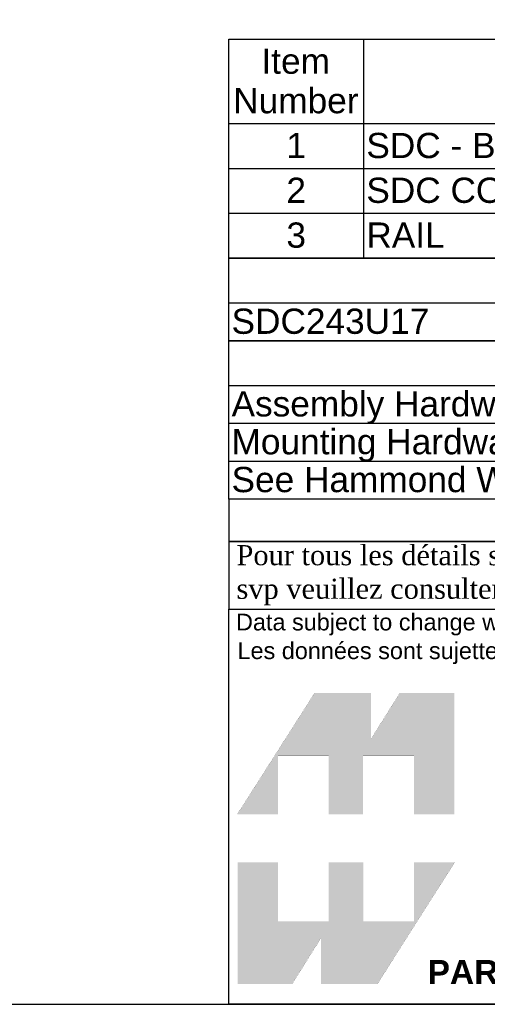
# Model space of a CAD drawing. Header units: inches. Extents: x 0 to 100, y 0 to 75.
# Tile 8 of 18: x 75 to 86, y 0 to 23. Entities that reach past the tile are written whole.
import ezdxf
from ezdxf import colors
from ezdxf.entities.mleader import LeaderData, LeaderLine
from ezdxf.enums import TextEntityAlignment as Align
from ezdxf.math import Vec2, Vec3

# ---------------------------------------------------------------- set-up
doc = ezdxf.new("R2010")
doc.units = ezdxf.units.IN
doc.header["$MEASUREMENT"] = 0
doc.layers.add('Default', color=7, linetype='Continuous')
doc.styles.add('SEACAD_Arial', font='arial.ttf')
doc.styles.add('SEACAD_ArialB', font='arialbd.ttf')

# ---------------------------------------------------------------- blocks, each defined once
blk = doc.blocks.new('SE')
at = {"color": 7, "linetype": 'Continuous'}
for p, q in [((83.098, 22.946), (83.098, 20.942)), ((96.636, 22.946), (96.636, 20.942)), ((79.892, 20.942), (99.927, 20.942)), ((83.098, 20.942), (83.098, 19.876)), ((96.636, 20.942), (96.636, 19.876)), ((79.892, 19.876), (99.927, 19.876)), ((83.098, 19.876), (83.098, 18.811)), ((96.636, 19.876), (96.636, 18.811)), ((79.892, 18.811), (99.927, 18.811)), ((83.098, 18.811), (83.098, 17.745)), ((96.636, 18.811), (96.636, 17.745))]:
    blk.add_line(p, q, dxfattribs=at)
blk.add_lwpolyline([(79.892, 17.745), (79.892, 22.946), (99.927, 22.946), (99.927, 17.745), (79.892, 17.745)], dxfattribs=at)
at = {"color": 7, "linetype": 'Continuous', "style": 'SEACAD_Arial'}
for s, p in [('Item', (80.667, 22.727)), ('Title', (89.072, 22.257)), ('Quantity', (96.723, 22.257)), ('Number', (79.995, 21.788)), ('1', (81.26, 20.722)), ('SDC - BODY', (83.162, 20.722)), ('1', (98.047, 20.722)), ('2', (81.26, 19.657)), ('SDC COVER ASSEMBLY', (83.162, 19.657)), ('1', (98.047, 19.657)), ('3', (81.26, 18.591)), ('RAIL', (83.162, 18.591)), ('4', (98.047, 18.591))]:
    blk.add_text(s, height=0.6, dxfattribs=at).set_placement(p, align=Align.TOP_LEFT)
blk = doc.blocks.new('SE1')
at = {"color": 7, "linetype": 'Continuous'}
for p, q in [((79.892, 16.68), (99.931, 16.68)), ((86.555, 16.68), (86.555, 15.78))]:
    blk.add_line(p, q, dxfattribs=at)
blk.add_lwpolyline([(79.892, 15.78), (79.892, 17.745), (99.931, 17.745), (99.931, 15.78), (79.892, 15.78)], dxfattribs=at)
for s, style, p in [('PART NUMBERS', 'SEACAD_ArialB', (86.585, 17.526)), ('SDC243U17', 'SEACAD_Arial', (79.955, 16.543)), ('PAINTED BLACK TEXTURED', 'SEACAD_Arial', (86.618, 16.543))]:
    blk.add_text(s, height=0.6, dxfattribs=dict(at, style=style)).set_placement(p, align=Align.TOP_LEFT)
blk = doc.blocks.new('SE2')
at = {"color": 7, "linetype": 'Continuous'}
for p, q in [((79.892, 14.715), (99.946, 14.715)), ((79.892, 13.815), (99.946, 13.815)), ((79.892, 12.915), (99.946, 12.915))]:
    blk.add_line(p, q, dxfattribs=at)
blk.add_lwpolyline([(79.892, 12.015), (79.892, 15.78), (99.946, 15.78), (99.946, 12.015), (79.892, 12.015)], dxfattribs=at)
for s, style, p in [('NOTES', 'SEACAD_ArialB', (88.499, 15.56)), ('Assembly Hardware Included', 'SEACAD_Arial', (79.955, 14.578)), ('Mounting Hardware Not Included', 'SEACAD_Arial', (79.955, 13.678)), ('See Hammond Website for Accessories (Door/Panel)', 'SEACAD_Arial', (79.955, 12.778))]:
    blk.add_text(s, height=0.6, dxfattribs=dict(at, style=style)).set_placement(p, align=Align.TOP_LEFT)
blk = doc.blocks.new('_DOT')
at = {"color": 0}
blk.add_line((0, 0), (-1, 0), dxfattribs=at)
at = {"color": 0, "const_width": 0.333}
blk.add_lwpolyline([(-0.1665, 0, 1), (0.1665, 0, 1)], format="xyb", close=True, dxfattribs=at)
blk = doc.blocks.new('Block1')
at = {"layer": 'Default', "linetype": 'Continuous'}
for points in [[(-0.0026, 0.7074), (0.1678, 0.7074), (0.1678, 0.9533), (0.3791, 0.9533), (0.3791, 0.7074), (0.5228, 0.7074), (0.5228, 0.9533), (0.7357, 0.9533), (0.7357, 0.7074), (0.9035, 0.7074), (0.9035, 1.2145), (0.6765, 1.2145), (0.5564, 1.0231), (0.5564, 1.2145), (0.3209, 1.2145)], [(0.9056, 0.5076), (0.7357, 0.5076), (0.7357, 0.2617), (0.5244, 0.2617), (0.5244, 0.5076), (0.3791, 0.5076), (0.3791, 0.2617), (0.1678, 0.2617), (0.1678, 0.5076), (0, 0.5076), (0, 0), (0.2271, 0), (0.3471, 0.1914), (0.3471, 0), (0.5826, 0)]]:
    blk.add_hatch(color=7, dxfattribs=at).paths.add_polyline_path(points)
at = {"layer": 'Default', "color": 7, "linetype": 'Continuous', "const_width": 0.00035}
for points in [[(-0.0026, 0.7074), (0.3209, 1.2145), (0.5564, 1.2145), (0.5564, 1.0231), (0.6765, 1.2145), (0.9035, 1.2145), (0.9035, 0.7074), (0.7357, 0.7074), (0.7357, 0.9533), (0.5228, 0.9533), (0.5228, 0.7074), (0.3791, 0.7074), (0.3791, 0.9533), (0.1678, 0.9533), (0.1678, 0.7074), (-0.0026, 0.7074)], [(0.9056, 0.5076), (0.5826, 0), (0.3471, 0), (0.3471, 0.1914), (0.2271, 0), (0, 0), (0, 0.5076), (0.1678, 0.5076), (0.1678, 0.2617), (0.3791, 0.2617), (0.3791, 0.5076), (0.5244, 0.5076), (0.5244, 0.2617), (0.7357, 0.2617), (0.7357, 0.5076), (0.9056, 0.5076)]]:
    blk.add_lwpolyline(points, close=True, dxfattribs=at)
blk = doc.blocks.new('Block13')
at = {"layer": 'Default', "color": 7, "linetype": 'Continuous'}
for p, q in [((0, 0), (0, 1.6479)), ((0, 1.6479), (3.5155, 1.6479)), ((3.5155, 0), (0, 0))]:
    blk.add_line(p, q, dxfattribs=at)
at = {"layer": 'Default', "color": 7}
blk.add_blockref('Block1', (0.0371, 0.0841), dxfattribs=at)
at = {"layer": 'Default', "attachment_point": 1}
for s, insert, char_height, width in [('{\\fArial|b0||i0||c0|p34;\\C7;\\H7.e-002;\\W1.;\\T1.;Data subject to change without notice. Isometric drawing not to scale.}', (0.0298, 1.6292), 0.07, 3.486391), ('{\\fArial|b0||i0||c0|p34;\\C7;\\H7.e-002;\\W1.;\\T1.;Les données sont sujettes à changement sans préavis.}', (0.0359, 1.5097), 0.07, 3.235631), ('{\\fArial|b1||i0||c0|p34;\\C7;\\H0.1;\\W1.;PART NO. \\P}', (0.8294, 0.1844), 0.1, 0.655523)]:
    blk.add_mtext(s, dxfattribs=dict(at, insert=insert, char_height=char_height, width=width))
blk = doc.blocks.new('Block11')
at = {"layer": 'Default', "color": 7}
blk.add_blockref('Block13', (0, 0), dxfattribs=at)
blk = doc.blocks.new('Block10')
at = {"layer": 'Default', "color": 7}
blk.add_blockref('Block11', (0, 0), dxfattribs=at)
blk = doc.blocks.new('Block222')
at = {"layer": 'Default', "color": 7, "linetype": 'Continuous'}
blk.add_line((121.713, -88.163), (174.446, -88.163), dxfattribs=at)
at = {"layer": 'Default', "color": 7, "xscale": 15, "yscale": 15, "zscale": 15}
blk.add_blockref('Block10', (121.713, -88.163), dxfattribs=at)
at = {"layer": 'Default', "color": 7, "linetype": 'Continuous'}
ml = blk.add_multileader_mtext('Standard', dxfattribs=at)
ml.set_content('{\\pxsm0.9;\\fArial|b1||i0||c0|p34;\\W1.;SDC243U17BK\\P}', color=7)
ml.set_leader_properties()
ml.set_arrow_properties(name='DOT')
ml.build(insert=Vec2(0, 0))
ml.multileader.update_dxf_attribs({"leader_type": 0, "dogleg_length": 0, "arrow_head_size": 2.25})
ctx = ml.context
ctx.base_point, ctx.char_height, ctx.arrow_head_size, ctx.landing_gap_size = Vec3(151.269, -85.88), 2.25, 2.25, 0.787
ctx.text_align_type = 1
notes = []
notes.append((ctx, [(0, (0, 0, 0), (0, 0), (1, 0), 1, [])]))
ctx.mtext.insert, ctx.mtext.alignment = Vec3(162.383, -84.733), 2
for ctx, leaders in notes:
    for number, flags, end, landing, length, lines in leaders:
        leader = LeaderData()
        leader.index, (leader.has_last_leader_line, leader.has_dogleg_vector, leader.attachment_direction) = number, flags
        leader.last_leader_point, leader.dogleg_vector, leader.dogleg_length = Vec3(end), Vec3(landing), length
        for number, points, colour, breaks in lines:
            line = LeaderLine()
            line.index, line.vertices, line.color, line.breaks = number, Vec3.list(points), colors.encode_raw_color(colour), breaks
            leader.lines.append(line)
        ctx.leaders.append(leader)

msp = doc.modelspace()

# ---------------------------------------------------------------- linework, layer by layer
at = {"layer": 'Default', "color": 7, "linetype": 'Continuous'}
msp.add_line((0, 0), (99.938, 0), dxfattribs=at)
for points in [[(79.892, 12.015), (79.892, 11.008), (99.939, 11.008), (99.939, 12.015), (79.892, 12.015)], [(79.892, 11.008), (79.892, 9.396), (99.937, 9.396), (99.937, 11.008), (79.892, 11.008)]]:
    msp.add_lwpolyline(points, dxfattribs=at)

# ---------------------------------------------------------------- block references
for name in ['SE', 'SE1', 'SE2']:
    msp.add_blockref(name, (0, 0))
at = {"layer": 'Default', "color": 7, "xscale": 0.38, "yscale": 0.38, "zscale": 0.38}
msp.add_blockref('Block222', (33.641, 33.505), dxfattribs=at)

# ---------------------------------------------------------------- texts
at = {"layer": 'Default', "insert": (79.892, 10.202), "char_height": 0.479, "width": 20.24581, "attachment_point": 4}
msp.add_mtext('{\\fTimes New Roman|b0||i0||c0|p34;\\C7;\\H0.479;\\W1.; Pour tous les détails sur nos produits, \\P}{\\fTimes New Roman|b0||i0||c0|p34;\\C7;\\H0.479;\\W1.; svp veuillez consulter notre site www.hammondmfg.com                   }', dxfattribs=at)

doc.saveas('drawing.dxf')
